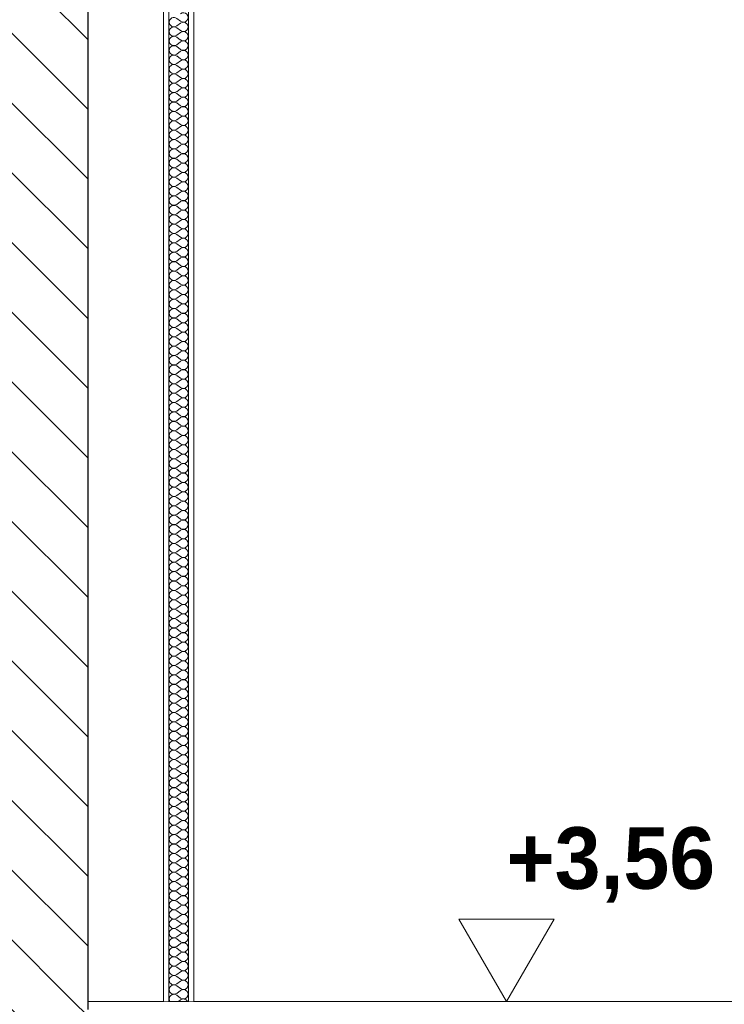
# Model space of a CAD drawing. Header units: millimetres. Extents: x -4481 to 79246, y -53000 to 18468.
# Tile 49 of 79: x 37888 to 39602, y 3553 to 5949. Entities that reach past the tile are written whole.
import ezdxf

# ---------------------------------------------------------------- set-up
doc = ezdxf.new("R2010")
doc.units = ezdxf.units.MM
doc.header["$MEASUREMENT"] = 0
doc.linetypes.add('Wipeout_Contour', pattern=[1000, 0, -1000])
for name, color, linetype in [('Nouveau_2D - Cotations pour 100ème', 7, 'Continuous'), ('Nouveau__Murs int non porteurs - Cloisons', 7, 'Continuous'), ('Nouveau__Sols - Dalles', 7, 'Continuous'), ('Nouveau_Exter - Environnement', 7, 'Continuous')]:
    doc.layers.add(name, color=color, linetype=linetype)
doc.styles.add('STYLE_GENERE_1', font='GOTHIC.TTF')
doc.styles.add('STYLE_GENERE_2', font='arial.ttf')
doc.dimstyles.new('STYLE_GENERE__10', dxfattribs={"dimtxt": 175, "dimasz": 95, "dimexe": 0.18, "dimexo": 30247.210424, "dimgap": 0, "dimtad": 1, "dimlfac": 0.001, "dimzin": 0, "dimdsep": 46, "dimtxsty": 'STYLE_GENERE_2', "dimblk": 'ARROWHEAD_6', "dimblk1": 'ARROWHEAD_6', "dimblk2": 'ARROWHEAD_6', "dimcen": 0.09, "dimclrd": 1, "dimclre": 1, "dimclrt": 1, "dimazin": 0, "dimtfac": 1, "dimtdec": 4, "dimtmove": 0, "dimatfit": 3, "dimfxl": 0, "dimtolj": 1, "dimtzin": 0, "dimarcsym": 0})
doc.dimstyles.new('STYLE_GENERE__3', dxfattribs={"dimtxt": 150, "dimasz": 95, "dimexe": 0.18, "dimexo": 21916.318027, "dimgap": 0, "dimtad": 1, "dimlfac": 0.001, "dimzin": 0, "dimdsep": 46, "dimtxsty": 'STYLE_GENERE_2', "dimblk": 'ARROWHEAD_6', "dimblk1": 'ARROWHEAD_6', "dimblk2": 'ARROWHEAD_6', "dimcen": 0.09, "dimclrd": 7, "dimclre": 7, "dimclrt": 7, "dimazin": 0, "dimtfac": 1, "dimtdec": 4, "dimtmove": 0, "dimatfit": 3, "dimfxl": 0, "dimtolj": 1, "dimtzin": 0, "dimarcsym": 0})
doc.dimstyles.new('STYLE_GENERE__4', dxfattribs={"dimtxt": 150, "dimasz": 95, "dimexe": 0.18, "dimexo": 21916.318027, "dimgap": 0, "dimtad": 1, "dimlfac": 0.001, "dimzin": 0, "dimdsep": 46, "dimtxsty": 'STYLE_GENERE_2', "dimblk": 'ARROWHEAD_6', "dimblk1": 'ARROWHEAD_6', "dimblk2": 'ARROWHEAD_6', "dimcen": 0.09, "dimclrd": 7, "dimclre": 7, "dimclrt": 7, "dimazin": 0, "dimtfac": 1, "dimtdec": 4, "dimtmove": 2, "dimatfit": 3, "dimfxl": 0, "dimtolj": 1, "dimtzin": 0, "dimarcsym": 0})
doc.dimstyles.new('STYLE_GENERE__5', dxfattribs={"dimtxt": 150, "dimasz": 95, "dimexe": 0.18, "dimexo": 21959.829925, "dimgap": 0, "dimtad": 1, "dimlfac": 0.001, "dimzin": 0, "dimdsep": 46, "dimtxsty": 'STYLE_GENERE_2', "dimblk": 'ARROWHEAD_6', "dimblk1": 'ARROWHEAD_6', "dimblk2": 'ARROWHEAD_6', "dimcen": 0.09, "dimclrd": 7, "dimclre": 7, "dimclrt": 7, "dimazin": 0, "dimtfac": 1, "dimtdec": 4, "dimtmove": 0, "dimatfit": 3, "dimfxl": 0, "dimtolj": 1, "dimtzin": 0, "dimarcsym": 0})
doc.dimstyles.new('STYLE_GENERE__6', dxfattribs={"dimtxt": 150, "dimasz": 95, "dimexe": 0.18, "dimexo": 21959.829925, "dimgap": 0, "dimtad": 1, "dimlfac": 0.001, "dimzin": 0, "dimdsep": 46, "dimtxsty": 'STYLE_GENERE_2', "dimblk": 'ARROWHEAD_6', "dimblk1": 'ARROWHEAD_6', "dimblk2": 'ARROWHEAD_6', "dimcen": 0.09, "dimclrd": 7, "dimclre": 7, "dimclrt": 7, "dimazin": 0, "dimtfac": 1, "dimtdec": 4, "dimtmove": 2, "dimatfit": 3, "dimfxl": 0, "dimtolj": 1, "dimtzin": 0, "dimarcsym": 0})
doc.dimstyles.new('STYLE_GENERE__7', dxfattribs={"dimtxt": 150, "dimasz": 95, "dimexe": 0.18, "dimexo": 28568.917041, "dimgap": 0, "dimtad": 1, "dimlfac": 0.001, "dimzin": 0, "dimdsep": 46, "dimtxsty": 'STYLE_GENERE_2', "dimblk": 'ARROWHEAD_6', "dimblk1": 'ARROWHEAD_6', "dimblk2": 'ARROWHEAD_6', "dimcen": 0.09, "dimclrd": 7, "dimclre": 7, "dimclrt": 7, "dimazin": 0, "dimtfac": 1, "dimtdec": 4, "dimtmove": 0, "dimatfit": 3, "dimfxl": 0, "dimtolj": 1, "dimtzin": 0, "dimarcsym": 0})
doc.dimstyles.new('STYLE_GENERE__8', dxfattribs={"dimtxt": 150, "dimasz": 95, "dimexe": 0.18, "dimexo": 28568.917041, "dimgap": 0, "dimtad": 1, "dimlfac": 0.001, "dimzin": 0, "dimdsep": 46, "dimtxsty": 'STYLE_GENERE_2', "dimblk": 'ARROWHEAD_6', "dimblk1": 'ARROWHEAD_6', "dimblk2": 'ARROWHEAD_6', "dimcen": 0.09, "dimclrd": 7, "dimclre": 7, "dimclrt": 7, "dimazin": 0, "dimtfac": 1, "dimtdec": 4, "dimtmove": 2, "dimatfit": 3, "dimfxl": 0, "dimtolj": 1, "dimtzin": 0, "dimarcsym": 0})
pattern_1 = [(135, (0, 0), (84.8528, 84.8528), [])]

# ---------------------------------------------------------------- blocks, each defined once
blk = doc.blocks.new('Élément de coupe_50')
at = {"layer": 'Nouveau__Sols - Dalles', "color": 7, "linetype": 'Continuous', "lineweight": 5}
for p, q in [((38237.4, 3560), (38053, 3560)), ((38250.4, 3560), (38237.4, 3560)), ((38311.4, 3560), (38298.4, 3560)), ((40023.4, 3560), (38311.4, 3560))]:
    blk.add_line(p, q, dxfattribs=at)
blk = doc.blocks.new('*X74')
at = {"layer": 'Nouveau__Murs int non porteurs - Cloisons', "color": 250, "linetype": 'Continuous', "lineweight": 5}
for p, q in [((38278.9, 5945.1), (38269.8, 5952)), ((38278.9, 5940.6), (38269.8, 5933.7)), ((38278.9, 5922.3), (38269.8, 5929.1)), ((38278.9, 5917.7), (38269.8, 5910.9)), ((38278.9, 5899.4), (38269.8, 5906.3)), ((38278.9, 5894.9), (38269.8, 5888)), ((38278.9, 5876.6), (38269.8, 5883.4)), ((38278.9, 5872), (38269.8, 5865.1)), ((38278.9, 5853.7), (38269.8, 5860.6)), ((38278.9, 5849.1), (38269.8, 5842.3)), ((38278.9, 5830.9), (38269.8, 5837.7)), ((38278.9, 5826.3), (38269.8, 5819.4)), ((38278.9, 5808), (38269.8, 5814.9)), ((38278.9, 5803.4), (38269.8, 5796.6)), ((38278.9, 5785.1), (38269.8, 5792)), ((38278.9, 5780.6), (38269.8, 5773.7)), ((38278.9, 5762.3), (38269.8, 5769.1)), ((38278.9, 5757.7), (38269.8, 5750.9)), ((38278.9, 5739.4), (38269.8, 5746.3)), ((38278.9, 5734.9), (38269.8, 5728)), ((38278.9, 5716.6), (38269.8, 5723.4)), ((38278.9, 5712), (38269.8, 5705.1)), ((38278.9, 5693.7), (38269.8, 5700.6)), ((38278.9, 5689.1), (38269.8, 5682.3)), ((38278.9, 5670.9), (38269.8, 5677.7)), ((38278.9, 5666.3), (38269.8, 5659.4)), ((38278.9, 5648), (38269.8, 5654.9)), ((38278.9, 5643.4), (38269.8, 5636.6)), ((38278.9, 5625.1), (38269.8, 5632)), ((38278.9, 5620.6), (38269.8, 5613.7)), ((38278.9, 5602.3), (38269.8, 5609.1)), ((38278.9, 5597.7), (38269.8, 5590.9)), ((38278.9, 5579.4), (38269.8, 5586.3)), ((38278.9, 5574.9), (38269.8, 5568)), ((38278.9, 5556.6), (38269.8, 5563.4)), ((38278.9, 5552), (38269.8, 5545.1)), ((38278.9, 5533.7), (38269.8, 5540.6)), ((38278.9, 5529.1), (38269.8, 5522.3)), ((38278.9, 5510.9), (38269.8, 5517.7)), ((38278.9, 5506.3), (38269.8, 5499.4)), ((38278.9, 5488), (38269.8, 5494.9)), ((38278.9, 5483.4), (38269.8, 5476.6)), ((38278.9, 5465.1), (38269.8, 5472)), ((38278.9, 5460.6), (38269.8, 5453.7)), ((38278.9, 5442.3), (38269.8, 5449.1)), ((38278.9, 5437.7), (38269.8, 5430.9)), ((38278.9, 5419.4), (38269.8, 5426.3)), ((38278.9, 5414.9), (38269.8, 5408)), ((38278.9, 5396.6), (38269.8, 5403.4)), ((38278.9, 5392), (38269.8, 5385.1)), ((38278.9, 5373.7), (38269.8, 5380.6)), ((38278.9, 5369.1), (38269.8, 5362.3)), ((38278.9, 5350.9), (38269.8, 5357.7)), ((38278.9, 5346.3), (38269.8, 5339.4)), ((38278.9, 5328), (38269.8, 5334.9)), ((38278.9, 5323.4), (38269.8, 5316.6)), ((38278.9, 5305.1), (38269.8, 5312)), ((38278.9, 5300.6), (38269.8, 5293.7)), ((38278.9, 5282.3), (38269.8, 5289.1)), ((38278.9, 5277.7), (38269.8, 5270.9)), ((38278.9, 5259.4), (38269.8, 5266.3)), ((38278.9, 5254.9), (38269.8, 5248)), ((38278.9, 5236.6), (38269.8, 5243.4)), ((38278.9, 5232), (38269.8, 5225.1)), ((38278.9, 5213.7), (38269.8, 5220.6)), ((38278.9, 5209.1), (38269.8, 5202.3)), ((38278.9, 5190.9), (38269.8, 5197.7)), ((38278.9, 5186.3), (38269.8, 5179.4)), ((38278.9, 5168), (38269.8, 5174.9)), ((38278.9, 5163.4), (38269.8, 5156.6)), ((38278.9, 5145.1), (38269.8, 5152)), ((38278.9, 5140.6), (38269.8, 5133.7)), ((38278.9, 5122.3), (38269.8, 5129.1)), ((38278.9, 5117.7), (38269.8, 5110.9)), ((38278.9, 5099.4), (38269.8, 5106.3)), ((38278.9, 5094.9), (38269.8, 5088)), ((38278.9, 5076.6), (38269.8, 5083.4)), ((38278.9, 5072), (38269.8, 5065.1)), ((38278.9, 5053.7), (38269.8, 5060.6)), ((38278.9, 5049.1), (38269.8, 5042.3)), ((38278.9, 5030.9), (38269.8, 5037.7)), ((38278.9, 5026.3), (38269.8, 5019.4)), ((38278.9, 5008), (38269.8, 5014.9)), ((38278.9, 5003.4), (38269.8, 4996.6)), ((38278.9, 4985.1), (38269.8, 4992)), ((38278.9, 4980.6), (38269.8, 4973.7)), ((38278.9, 4962.3), (38269.8, 4969.1)), ((38278.9, 4957.7), (38269.8, 4950.9)), ((38278.9, 4939.4), (38269.8, 4946.3)), ((38278.9, 4934.9), (38269.8, 4928)), ((38278.9, 4916.6), (38269.8, 4923.4)), ((38278.9, 4912), (38269.8, 4905.1)), ((38278.9, 4893.7), (38269.8, 4900.6)), ((38278.9, 4889.1), (38269.8, 4882.3)), ((38278.9, 4870.9), (38269.8, 4877.7)), ((38278.9, 4866.3), (38269.8, 4859.4)), ((38278.9, 4848), (38269.8, 4854.9)), ((38278.9, 4843.4), (38269.8, 4836.6)), ((38278.9, 4825.1), (38269.8, 4832)), ((38278.9, 4820.6), (38269.8, 4813.7)), ((38278.9, 4802.3), (38269.8, 4809.1)), ((38278.9, 4797.7), (38269.8, 4790.9)), ((38278.9, 4779.4), (38269.8, 4786.3)), ((38278.9, 4774.9), (38269.8, 4768)), ((38278.9, 4756.6), (38269.8, 4763.4)), ((38278.9, 4752), (38269.8, 4745.1)), ((38278.9, 4733.7), (38269.8, 4740.6)), ((38278.9, 4729.1), (38269.8, 4722.3)), ((38278.9, 4710.9), (38269.8, 4717.7)), ((38278.9, 4706.3), (38269.8, 4699.4)), ((38278.9, 4688), (38269.8, 4694.9)), ((38278.9, 4683.4), (38269.8, 4676.6)), ((38278.9, 4665.1), (38269.8, 4672)), ((38278.9, 4660.6), (38269.8, 4653.7)), ((38278.9, 4642.3), (38269.8, 4649.1)), ((38278.9, 4637.7), (38269.8, 4630.9)), ((38278.9, 4619.4), (38269.8, 4626.3)), ((38278.9, 4614.9), (38269.8, 4608)), ((38278.9, 4596.6), (38269.8, 4603.4)), ((38278.9, 4592), (38269.8, 4585.1)), ((38278.9, 4573.7), (38269.8, 4580.6)), ((38278.9, 4569.1), (38269.8, 4562.3)), ((38278.9, 4550.9), (38269.8, 4557.7)), ((38278.9, 4546.3), (38269.8, 4539.4)), ((38278.9, 4528), (38269.8, 4534.9)), ((38278.9, 4523.4), (38269.8, 4516.6)), ((38278.9, 4505.1), (38269.8, 4512)), ((38278.9, 4500.6), (38269.8, 4493.7)), ((38278.9, 4482.3), (38269.8, 4489.1)), ((38278.9, 4477.7), (38269.8, 4470.9)), ((38278.9, 4459.4), (38269.8, 4466.3)), ((38278.9, 4454.9), (38269.8, 4448)), ((38278.9, 4436.6), (38269.8, 4443.4)), ((38278.9, 4432), (38269.8, 4425.1)), ((38278.9, 4413.7), (38269.8, 4420.6)), ((38278.9, 4409.1), (38269.8, 4402.3)), ((38278.9, 4390.9), (38269.8, 4397.7)), ((38278.9, 4386.3), (38269.8, 4379.4)), ((38278.9, 4368), (38269.8, 4374.9)), ((38278.9, 4363.4), (38269.8, 4356.6)), ((38278.9, 4345.1), (38269.8, 4352)), ((38278.9, 4340.6), (38269.8, 4333.7)), ((38278.9, 4322.3), (38269.8, 4329.1)), ((38278.9, 4317.7), (38269.8, 4310.9)), ((38278.9, 4299.4), (38269.8, 4306.3)), ((38278.9, 4294.9), (38269.8, 4288)), ((38278.9, 4276.6), (38269.8, 4283.4)), ((38278.9, 4272), (38269.8, 4265.1)), ((38278.9, 4253.7), (38269.8, 4260.6)), ((38278.9, 4249.1), (38269.8, 4242.3)), ((38278.9, 4230.9), (38269.8, 4237.7)), ((38278.9, 4226.3), (38269.8, 4219.4)), ((38278.9, 4208), (38269.8, 4214.9)), ((38278.9, 4203.4), (38269.8, 4196.6)), ((38278.9, 4185.1), (38269.8, 4192)), ((38278.9, 4180.6), (38269.8, 4173.7)), ((38278.9, 4162.3), (38269.8, 4169.1)), ((38278.9, 4157.7), (38269.8, 4150.9)), ((38278.9, 4139.4), (38269.8, 4146.3)), ((38278.9, 4134.9), (38269.8, 4128)), ((38278.9, 4116.6), (38269.8, 4123.4)), ((38278.9, 4112), (38269.8, 4105.1)), ((38278.9, 4093.7), (38269.8, 4100.6)), ((38278.9, 4089.1), (38269.8, 4082.3)), ((38278.9, 4070.9), (38269.8, 4077.7)), ((38278.9, 4066.3), (38269.8, 4059.4)), ((38278.9, 4048), (38269.8, 4054.9)), ((38278.9, 4043.4), (38269.8, 4036.6)), ((38278.9, 4025.1), (38269.8, 4032)), ((38278.9, 4020.6), (38269.8, 4013.7)), ((38278.9, 4002.3), (38269.8, 4009.1)), ((38278.9, 3997.7), (38269.8, 3990.9)), ((38278.9, 3979.4), (38269.8, 3986.3)), ((38278.9, 3974.9), (38269.8, 3968)), ((38278.9, 3956.6), (38269.8, 3963.4)), ((38278.9, 3952), (38269.8, 3945.1)), ((38278.9, 3933.7), (38269.8, 3940.6)), ((38278.9, 3929.1), (38269.8, 3922.3)), ((38278.9, 3910.9), (38269.8, 3917.7)), ((38278.9, 3906.3), (38269.8, 3899.4)), ((38278.9, 3888), (38269.8, 3894.9)), ((38278.9, 3883.4), (38269.8, 3876.6)), ((38278.9, 3865.1), (38269.8, 3872)), ((38278.9, 3860.6), (38269.8, 3853.7)), ((38278.9, 3842.3), (38269.8, 3849.1)), ((38278.9, 3837.7), (38269.8, 3830.9)), ((38278.9, 3819.4), (38269.8, 3826.3)), ((38278.9, 3814.9), (38269.8, 3808)), ((38278.9, 3796.6), (38269.8, 3803.4)), ((38278.9, 3792), (38269.8, 3785.1)), ((38278.9, 3773.7), (38269.8, 3780.6)), ((38278.9, 3769.1), (38269.8, 3762.3)), ((38278.9, 3750.9), (38269.8, 3757.7)), ((38278.9, 3746.3), (38269.8, 3739.4)), ((38278.9, 3728), (38269.8, 3734.9)), ((38278.9, 3723.4), (38269.8, 3716.6)), ((38278.9, 3705.1), (38269.8, 3712)), ((38278.9, 3700.6), (38269.8, 3693.7)), ((38278.9, 3682.3), (38269.8, 3689.1)), ((38278.9, 3677.7), (38269.8, 3670.9)), ((38278.9, 3659.4), (38269.8, 3666.3)), ((38278.9, 3654.9), (38269.8, 3648)), ((38278.9, 3636.6), (38269.8, 3643.4)), ((38278.9, 3632), (38269.8, 3625.1)), ((38278.9, 3613.7), (38269.8, 3620.6)), ((38278.9, 3609.1), (38269.8, 3602.3)), ((38278.9, 3590.9), (38269.8, 3597.7)), ((38278.9, 3586.3), (38269.8, 3579.4)), ((38278.9, 3568), (38269.8, 3574.9)), ((38278.9, 3563.4), (38274.4, 3560))]:
    blk.add_line(p, q, dxfattribs=at)
for centre, start, end in [((38262.9, 5942.9), 53.1301, 180), ((38262.9, 5942.9), 180, 306.8699), ((38285.8, 5954.3), 233.1301, 126.8699), ((38285.8, 5931.4), 233.1301, 126.8699), ((38262.9, 5920), 53.1301, 180), ((38262.9, 5920), 180, 306.8699), ((38285.8, 5908.6), 233.1301, 126.8699), ((38262.9, 5897.1), 53.1301, 180), ((38262.9, 5897.1), 180, 306.8699), ((38285.8, 5885.7), 233.1301, 126.8699), ((38262.9, 5874.3), 53.1301, 180), ((38262.9, 5874.3), 180, 306.8699), ((38285.8, 5862.9), 233.1301, 126.8699), ((38262.9, 5851.4), 53.1301, 180), ((38262.9, 5851.4), 180, 306.8699), ((38285.8, 5840), 233.1301, 126.8699), ((38262.9, 5828.6), 53.1301, 180), ((38262.9, 5828.6), 180, 306.8699), ((38285.8, 5817.1), 233.1301, 126.8699), ((38262.9, 5805.7), 53.1301, 180), ((38262.9, 5805.7), 180, 306.8699), ((38285.8, 5794.3), 233.1301, 126.8699), ((38262.9, 5782.9), 53.1301, 180), ((38262.9, 5782.9), 180, 306.8699), ((38285.8, 5771.4), 233.1301, 126.8699), ((38262.9, 5760), 53.1301, 180), ((38262.9, 5760), 180, 306.8699), ((38285.8, 5748.6), 233.1301, 126.8699), ((38262.9, 5737.1), 53.1301, 180), ((38262.9, 5737.1), 180, 306.8699), ((38285.8, 5725.7), 233.1301, 126.8699), ((38262.9, 5714.3), 53.1301, 180), ((38262.9, 5714.3), 180, 306.8699), ((38262.9, 5691.4), 53.1301, 180), ((38285.8, 5702.9), 233.1301, 126.8699), ((38262.9, 5691.4), 180, 306.8699), ((38262.9, 5668.6), 53.1301, 180), ((38285.8, 5680), 233.1301, 126.8699), ((38262.9, 5668.6), 180, 306.8699), ((38262.9, 5645.7), 53.1301, 180), ((38285.8, 5657.1), 233.1301, 126.8699), ((38262.9, 5645.7), 180, 306.8699), ((38262.9, 5622.9), 53.1301, 180), ((38285.8, 5634.3), 233.1301, 126.8699), ((38262.9, 5622.9), 180, 306.8699), ((38262.9, 5600), 53.1301, 180), ((38285.8, 5611.4), 233.1301, 126.8699), ((38262.9, 5600), 180, 306.8699), ((38262.9, 5577.1), 53.1301, 180), ((38285.8, 5588.6), 233.1301, 126.8699), ((38262.9, 5577.1), 180, 306.8699), ((38262.9, 5554.3), 53.1301, 180), ((38285.8, 5565.7), 233.1301, 126.8699), ((38262.9, 5554.3), 180, 306.8699), ((38262.9, 5531.4), 53.1301, 180), ((38285.8, 5542.9), 233.1301, 126.8699), ((38262.9, 5531.4), 180, 306.8699), ((38262.9, 5508.6), 53.1301, 180), ((38285.8, 5520), 233.1301, 126.8699), ((38262.9, 5508.6), 180, 306.8699), ((38262.9, 5485.7), 53.1301, 180), ((38285.8, 5497.1), 233.1301, 126.8699), ((38262.9, 5485.7), 180, 306.8699), ((38262.9, 5462.9), 53.1301, 180), ((38285.8, 5474.3), 233.1301, 126.8699), ((38262.9, 5462.9), 180, 306.8699), ((38262.9, 5440), 53.1301, 180), ((38262.9, 5440), 180, 306.8699), ((38285.8, 5451.4), 233.1301, 126.8699), ((38285.8, 5428.6), 233.1301, 126.8699), ((38262.9, 5417.1), 53.1301, 180), ((38262.9, 5417.1), 180, 306.8699), ((38285.8, 5405.7), 233.1301, 126.8699), ((38262.9, 5394.3), 53.1301, 180), ((38262.9, 5394.3), 180, 306.8699), ((38285.8, 5382.9), 233.1301, 126.8699), ((38262.9, 5371.4), 53.1301, 180), ((38262.9, 5371.4), 180, 306.8699), ((38285.8, 5360), 233.1301, 126.8699), ((38262.9, 5348.6), 53.1301, 180), ((38262.9, 5348.6), 180, 306.8699), ((38285.8, 5337.1), 233.1301, 126.8699), ((38262.9, 5325.7), 53.1301, 180), ((38262.9, 5325.7), 180, 306.8699), ((38285.8, 5314.3), 233.1301, 126.8699), ((38262.9, 5302.9), 53.1301, 180), ((38262.9, 5302.9), 180, 306.8699), ((38285.8, 5291.4), 233.1301, 126.8699), ((38262.9, 5280), 53.1301, 180), ((38262.9, 5280), 180, 306.8699), ((38285.8, 5268.6), 233.1301, 126.8699), ((38262.9, 5257.1), 53.1301, 180), ((38262.9, 5257.1), 180, 306.8699), ((38285.8, 5245.7), 233.1301, 126.8699), ((38262.9, 5234.3), 53.1301, 180), ((38262.9, 5234.3), 180, 306.8699), ((38285.8, 5222.9), 233.1301, 126.8699), ((38262.9, 5211.4), 53.1301, 180), ((38262.9, 5211.4), 180, 306.8699), ((38262.9, 5188.6), 53.1301, 180), ((38285.8, 5200), 233.1301, 126.8699), ((38262.9, 5188.6), 180, 306.8699), ((38262.9, 5165.7), 53.1301, 180), ((38285.8, 5177.1), 233.1301, 126.8699), ((38262.9, 5165.7), 180, 306.8699), ((38262.9, 5142.9), 53.1301, 180), ((38285.8, 5154.3), 233.1301, 126.8699), ((38262.9, 5142.9), 180, 306.8699), ((38262.9, 5120), 53.1301, 180), ((38285.8, 5131.4), 233.1301, 126.8699), ((38262.9, 5120), 180, 306.8699), ((38262.9, 5097.1), 53.1301, 180), ((38285.8, 5108.6), 233.1301, 126.8699), ((38262.9, 5097.1), 180, 306.8699), ((38262.9, 5074.3), 53.1301, 180), ((38285.8, 5085.7), 233.1301, 126.8699), ((38262.9, 5074.3), 180, 306.8699), ((38262.9, 5051.4), 53.1301, 180), ((38285.8, 5062.9), 233.1301, 126.8699), ((38262.9, 5051.4), 180, 306.8699), ((38262.9, 5028.6), 53.1301, 180), ((38285.8, 5040), 233.1301, 126.8699), ((38262.9, 5028.6), 180, 306.8699), ((38262.9, 5005.7), 53.1301, 180), ((38285.8, 5017.1), 233.1301, 126.8699), ((38262.9, 5005.7), 180, 306.8699), ((38262.9, 4982.9), 53.1301, 180), ((38285.8, 4994.3), 233.1301, 126.8699), ((38262.9, 4982.9), 180, 306.8699), ((38262.9, 4960), 53.1301, 180), ((38262.9, 4960), 180, 306.8699), ((38285.8, 4971.4), 233.1301, 126.8699), ((38285.8, 4948.6), 233.1301, 126.8699), ((38262.9, 4937.1), 53.1301, 180), ((38262.9, 4937.1), 180, 306.8699), ((38285.8, 4925.7), 233.1301, 126.8699), ((38262.9, 4914.3), 53.1301, 180), ((38262.9, 4914.3), 180, 306.8699), ((38285.8, 4902.9), 233.1301, 126.8699), ((38262.9, 4891.4), 53.1301, 180), ((38262.9, 4891.4), 180, 306.8699), ((38285.8, 4880), 233.1301, 126.8699), ((38262.9, 4868.6), 53.1301, 180), ((38262.9, 4868.6), 180, 306.8699), ((38285.8, 4857.1), 233.1301, 126.8699), ((38262.9, 4845.7), 53.1301, 180), ((38262.9, 4845.7), 180, 306.8699), ((38285.8, 4834.3), 233.1301, 126.8699), ((38262.9, 4822.9), 53.1301, 180), ((38262.9, 4822.9), 180, 306.8699), ((38285.8, 4811.4), 233.1301, 126.8699), ((38262.9, 4800), 53.1301, 180), ((38262.9, 4800), 180, 306.8699), ((38285.8, 4788.6), 233.1301, 126.8699), ((38262.9, 4777.1), 53.1301, 180), ((38262.9, 4777.1), 180, 306.8699), ((38285.8, 4765.7), 233.1301, 126.8699), ((38262.9, 4754.3), 53.1301, 180), ((38262.9, 4754.3), 180, 306.8699), ((38285.8, 4742.9), 233.1301, 126.8699), ((38262.9, 4731.4), 53.1301, 180), ((38262.9, 4731.4), 180, 306.8699), ((38285.8, 4720), 233.1301, 126.8699), ((38262.9, 4708.6), 53.1301, 180), ((38262.9, 4708.6), 180, 306.8699), ((38262.9, 4685.7), 53.1301, 180), ((38285.8, 4697.1), 233.1301, 126.8699), ((38262.9, 4685.7), 180, 306.8699), ((38262.9, 4662.9), 53.1301, 180), ((38285.8, 4674.3), 233.1301, 126.8699), ((38262.9, 4662.9), 180, 306.8699), ((38262.9, 4640), 53.1301, 180), ((38285.8, 4651.4), 233.1301, 126.8699), ((38262.9, 4640), 180, 306.8699), ((38262.9, 4617.1), 53.1301, 180), ((38285.8, 4628.6), 233.1301, 126.8699), ((38262.9, 4617.1), 180, 306.8699), ((38262.9, 4594.3), 53.1301, 180), ((38285.8, 4605.7), 233.1301, 126.8699), ((38262.9, 4594.3), 180, 306.8699), ((38262.9, 4571.4), 53.1301, 180), ((38285.8, 4582.9), 233.1301, 126.8699), ((38262.9, 4571.4), 180, 306.8699), ((38262.9, 4548.6), 53.1301, 180), ((38285.8, 4560), 233.1301, 126.8699), ((38262.9, 4548.6), 180, 306.8699), ((38262.9, 4525.7), 53.1301, 180), ((38285.8, 4537.1), 233.1301, 126.8699), ((38262.9, 4525.7), 180, 306.8699), ((38262.9, 4502.9), 53.1301, 180), ((38285.8, 4514.3), 233.1301, 126.8699), ((38262.9, 4502.9), 180, 306.8699), ((38262.9, 4480), 53.1301, 180), ((38285.8, 4491.4), 233.1301, 126.8699), ((38262.9, 4480), 180, 306.8699), ((38262.9, 4457.1), 53.1301, 180), ((38262.9, 4457.1), 180, 306.8699), ((38285.8, 4468.6), 233.1301, 126.8699), ((38285.8, 4445.7), 233.1301, 126.8699), ((38262.9, 4434.3), 53.1301, 180), ((38262.9, 4434.3), 180, 306.8699), ((38285.8, 4422.9), 233.1301, 126.8699), ((38262.9, 4411.4), 53.1301, 180), ((38262.9, 4411.4), 180, 306.8699), ((38285.8, 4400), 233.1301, 126.8699), ((38262.9, 4388.6), 53.1301, 180), ((38262.9, 4388.6), 180, 306.8699), ((38285.8, 4377.1), 233.1301, 126.8699), ((38262.9, 4365.7), 53.1301, 180), ((38262.9, 4365.7), 180, 306.8699), ((38285.8, 4354.3), 233.1301, 126.8699), ((38262.9, 4342.9), 53.1301, 180), ((38262.9, 4342.9), 180, 306.8699), ((38285.8, 4331.4), 233.1301, 126.8699), ((38262.9, 4320), 53.1301, 180), ((38262.9, 4320), 180, 306.8699), ((38285.8, 4308.6), 233.1301, 126.8699), ((38262.9, 4297.1), 53.1301, 180), ((38262.9, 4297.1), 180, 306.8699), ((38285.8, 4285.7), 233.1301, 126.8699), ((38262.9, 4274.3), 53.1301, 180), ((38262.9, 4274.3), 180, 306.8699), ((38285.8, 4262.9), 233.1301, 126.8699), ((38262.9, 4251.4), 53.1301, 180), ((38262.9, 4251.4), 180, 306.8699), ((38285.8, 4240), 233.1301, 126.8699), ((38262.9, 4228.6), 53.1301, 180), ((38262.9, 4228.6), 180, 306.8699), ((38285.8, 4217.1), 233.1301, 126.8699), ((38262.9, 4205.7), 53.1301, 180), ((38262.9, 4205.7), 180, 306.8699), ((38262.9, 4182.9), 53.1301, 180), ((38285.8, 4194.3), 233.1301, 126.8699), ((38262.9, 4182.9), 180, 306.8699), ((38262.9, 4160), 53.1301, 180), ((38285.8, 4171.4), 233.1301, 126.8699), ((38262.9, 4160), 180, 306.8699), ((38262.9, 4137.1), 53.1301, 180), ((38285.8, 4148.6), 233.1301, 126.8699), ((38262.9, 4137.1), 180, 306.8699), ((38262.9, 4114.3), 53.1301, 180), ((38285.8, 4125.7), 233.1301, 126.8699), ((38262.9, 4114.3), 180, 306.8699), ((38262.9, 4091.4), 53.1301, 180), ((38285.8, 4102.9), 233.1301, 126.8699), ((38262.9, 4091.4), 180, 306.8699), ((38262.9, 4068.6), 53.1301, 180), ((38285.8, 4080), 233.1301, 126.8699), ((38262.9, 4068.6), 180, 306.8699), ((38262.9, 4045.7), 53.1301, 180), ((38285.8, 4057.1), 233.1301, 126.8699), ((38262.9, 4045.7), 180, 306.8699), ((38262.9, 4022.9), 53.1301, 180), ((38285.8, 4034.3), 233.1301, 126.8699), ((38262.9, 4022.9), 180, 306.8699), ((38262.9, 4000), 53.1301, 180), ((38285.8, 4011.4), 233.1301, 126.8699), ((38262.9, 4000), 180, 306.8699), ((38262.9, 3977.1), 53.1301, 180), ((38285.8, 3988.6), 233.1301, 126.8699), ((38262.9, 3977.1), 180, 306.8699), ((38262.9, 3954.3), 53.1301, 180), ((38262.9, 3954.3), 180, 306.8699), ((38285.8, 3965.7), 233.1301, 126.8699), ((38285.8, 3942.9), 233.1301, 126.8699), ((38262.9, 3931.4), 53.1301, 180), ((38262.9, 3931.4), 180, 306.8699), ((38285.8, 3920), 233.1301, 126.8699), ((38262.9, 3908.6), 53.1301, 180), ((38262.9, 3908.6), 180, 306.8699), ((38285.8, 3897.1), 233.1301, 126.8699), ((38262.9, 3885.7), 53.1301, 180), ((38262.9, 3885.7), 180, 306.8699), ((38285.8, 3874.3), 233.1301, 126.8699), ((38262.9, 3862.9), 53.1301, 180), ((38262.9, 3862.9), 180, 306.8699), ((38285.8, 3851.4), 233.1301, 126.8699), ((38262.9, 3840), 53.1301, 180), ((38262.9, 3840), 180, 306.8699), ((38285.8, 3828.6), 233.1301, 126.8699), ((38262.9, 3817.1), 53.1301, 180), ((38262.9, 3817.1), 180, 306.8699), ((38285.8, 3805.7), 233.1301, 126.8699), ((38262.9, 3794.3), 53.1301, 180), ((38262.9, 3794.3), 180, 306.8699), ((38285.8, 3782.9), 233.1301, 126.8699), ((38262.9, 3771.4), 53.1301, 180), ((38262.9, 3771.4), 180, 306.8699), ((38285.8, 3760), 233.1301, 126.8699), ((38262.9, 3748.6), 53.1301, 180), ((38262.9, 3748.6), 180, 306.8699), ((38285.8, 3737.1), 233.1301, 126.8699), ((38262.9, 3725.7), 53.1301, 180), ((38262.9, 3725.7), 180, 306.8699), ((38262.9, 3702.9), 53.1301, 180), ((38285.8, 3714.3), 233.1301, 126.8699), ((38262.9, 3702.9), 180, 306.8699), ((38262.9, 3680), 53.1301, 180), ((38285.8, 3691.4), 233.1301, 126.8699), ((38262.9, 3680), 180, 306.8699), ((38262.9, 3657.1), 53.1301, 180), ((38285.8, 3668.6), 233.1301, 126.8699), ((38262.9, 3657.1), 180, 306.8699), ((38262.9, 3634.3), 53.1301, 180), ((38285.8, 3645.7), 233.1301, 126.8699), ((38262.9, 3634.3), 180, 306.8699), ((38262.9, 3611.4), 53.1301, 180), ((38285.8, 3622.9), 233.1301, 126.8699), ((38262.9, 3611.4), 180, 306.8699), ((38262.9, 3588.6), 53.1301, 180), ((38285.8, 3600), 233.1301, 126.8699), ((38262.9, 3588.6), 180, 306.8699), ((38262.9, 3565.7), 53.1301, 180), ((38285.8, 3577.1), 233.1301, 126.8699), ((38262.9, 3565.7), 180, 210), ((38285.8, 3554.3), 30, 126.8699)]:
    blk.add_arc(centre, 11.4, start, end, dxfattribs=at)
blk = doc.blocks.new('Élément de coupe_63')
at = {"color": 254, "linetype": 'Wipeout_Contour', "lineweight": 0, "ltscale": 154516.386549}
blk.add_wipeout([(38237.4, 6830.3), (38237.4, 3560), (38250.4, 3560), (38250.4, 6830.3)], dxfattribs=at).dxf.layer = 'Nouveau__Murs int non porteurs - Cloisons'
at = {"color": 254, "linetype": 'Wipeout_Contour', "lineweight": 0, "ltscale": 154533.843792}
blk.add_wipeout([(38311.4, 6160), (38298.4, 6160), (38298.4, 3560), (38311.4, 3560)], dxfattribs=at).dxf.layer = 'Nouveau__Murs int non porteurs - Cloisons'
at = {"layer": 'Nouveau__Murs int non porteurs - Cloisons', "color": 7, "linetype": 'Continuous', "lineweight": 5}
for p, q in [((38237.4, 6830.3), (38237.4, 3560)), ((38311.4, 6160), (38311.4, 3560))]:
    blk.add_line(p, q, dxfattribs=at)
at = {"color": 254, "linetype": 'Wipeout_Contour', "lineweight": 0, "ltscale": 232227.197577}
blk.add_wipeout([(38250.4, 3560), (38298.4, 3560), (38298.4, 6160), (38298.4, 6221), (38298.4, 6830.3), (38250.4, 6830.3)], dxfattribs=at).dxf.layer = 'Nouveau__Murs int non porteurs - Cloisons'
at = {"layer": 'Nouveau__Murs int non porteurs - Cloisons', "color": 7, "linetype": 'Continuous', "lineweight": 13}
for p in [(38250.4, 6830.3), (38298.4, 3560)]:
    blk.add_line(p, (38250.4, 3560), dxfattribs=at)
at = {"layer": 'Nouveau__Murs int non porteurs - Cloisons', "color": 7, "linetype": 'Continuous', "lineweight": 13, "flags": 128}
blk.add_lwpolyline([(38298.4, 6830.3), (38298.4, 6221), (38298.4, 6173), (38298.4, 6160), (38298.4, 3560)], dxfattribs=at)
at = {"layer": 'Nouveau__Murs int non porteurs - Cloisons', "lineweight": 0}
blk.add_blockref('*X74', (0, 0), dxfattribs=at)
blk = doc.blocks.new('Élément de coupe_322')
at = {"layer": 'Nouveau_Exter - Environnement', "linetype": 'Continuous', "lineweight": 5}
h = blk.add_hatch(dxfattribs=at)
h.set_pattern_fill('__MAÇONNERIE', style=0, pattern_type=2)
h.set_pattern_definition(pattern_1)
h.paths.add_polyline_path([(37853, 0), (38053, 0), (38053, 3560), (37853, 3560)])
at = {"layer": 'Nouveau_Exter - Environnement', "color": 7, "linetype": 'Continuous', "lineweight": 30}
blk.add_line((38053, 3560), (38053, 3540), dxfattribs=at)
blk = doc.blocks.new('Élément de coupe_325')
at = {"layer": 'Nouveau_Exter - Environnement', "linetype": 'Continuous', "lineweight": 5}
h = blk.add_hatch(dxfattribs=at)
h.set_pattern_fill('__MAÇONNERIE', style=0, pattern_type=2)
h.set_pattern_definition(pattern_1)
h.paths.add_polyline_path([(37853, 7120), (37853, 3560), (38053, 3560), (38053, 7120)])
at = {"layer": 'Nouveau_Exter - Environnement', "color": 7, "linetype": 'Continuous', "lineweight": 30}
blk.add_line((38053, 7120), (38053, 3560), dxfattribs=at)
blk = doc.blocks.new('Cotation_7', base_point=(39072.4, 3560))
at = {"layer": 'Nouveau_2D - Cotations pour 100ème', "color": 7, "linetype": 'Continuous', "lineweight": 13}
for p, q in [((39072.4, 3560), (38956.4, 3760)), ((38956.4, 3760), (39188.4, 3760)), ((39188.4, 3760), (39072.4, 3560)), ((39072.4, 3560), (38922.4, 3560)), ((39072.4, 3560), (39222.4, 3560))]:
    blk.add_line(p, q, dxfattribs=at)
at = {"layer": 'Nouveau_2D - Cotations pour 100ème', "color": 7, "lineweight": 13, "insert": (39072.4, 3800), "char_height": 150, "attachment_point": 7, "style": 'STYLE_GENERE_1'}
blk.add_mtext('{\\A1;\\fCentury Gothic|b1|i0|c0|p0;+3,56}', dxfattribs=at)
blk = doc.blocks.new('*D432')
at = {"layer": 'Nouveau_2D - Cotations pour 100ème', "color": 7, "linetype": 'Continuous', "lineweight": 13}
for p, q in [((47039, 3610), (47139, 3510)), ((47089, 3340), (47089, 3560)), ((47039, 3390), (47139, 3290)), ((47182.8, 3340), (46995.3, 3340))]:
    blk.add_line(p, q, dxfattribs=at)
blk = doc.blocks.new('ARROWHEAD_6')
at = {"color": 0, "linetype": 'Continuous', "lineweight": 0}
for p, q in [((-0.5, -0.5), (0.5, 0.5)), ((0, 0), (-1, 0))]:
    blk.add_line(p, q, dxfattribs=at)
blk = doc.blocks.new('*D433')
at = {"layer": 'Nouveau_2D - Cotations pour 100ème', "color": 7, "linetype": 'Continuous', "lineweight": 13}
for p, q in [((47089, 6864), (47089, 6939)), ((47139, 6814), (47039, 6914)), ((47182.8, 6864), (46995.3, 6864)), ((47089, 3560), (47089, 6864)), ((47039, 3610), (47139, 3510)), ((47182.8, 3560), (46995.3, 3560)), ((47089, 3340), (47089, 3560))]:
    blk.add_line(p, q, dxfattribs=at)
at = {"layer": 'Nouveau_2D - Cotations pour 100ème', "color": 7, "lineweight": 13, "insert": (47059, 5011.8), "char_height": 150, "attachment_point": 7, "rotation": 90, "style": 'STYLE_GENERE_2'}
blk.add_mtext('{\\A1;\\fArial|b1|i0|c0|p0;3,30}', dxfattribs=at)
blk = doc.blocks.new('*D439')
at = {"layer": 'Nouveau_2D - Cotations pour 100ème', "color": 7, "linetype": 'Continuous', "lineweight": 13}
for p, q in [((53685.8, 3610), (53785.8, 3510)), ((53735.8, 3340), (53735.8, 3560)), ((53685.8, 3390), (53785.8, 3290)), ((53829.5, 3340), (53642, 3340))]:
    blk.add_line(p, q, dxfattribs=at)
blk = doc.blocks.new('*D440')
at = {"layer": 'Nouveau_2D - Cotations pour 100ème', "color": 7, "linetype": 'Continuous', "lineweight": 13}
for p, q in [((53735.8, 6864), (53735.8, 6939)), ((53785.8, 6814), (53685.8, 6914)), ((53829.5, 6864), (53642, 6864)), ((53735.8, 3560), (53735.8, 6864)), ((53685.8, 3610), (53785.8, 3510)), ((53829.5, 3560), (53642, 3560)), ((53735.8, 3340), (53735.8, 3560))]:
    blk.add_line(p, q, dxfattribs=at)
at = {"layer": 'Nouveau_2D - Cotations pour 100ème', "color": 7, "lineweight": 13, "insert": (53705.8, 5011.8), "char_height": 150, "attachment_point": 7, "rotation": 90, "style": 'STYLE_GENERE_2'}
blk.add_mtext('{\\A1;\\fArial|b1|i0|c0|p0;3,30}', dxfattribs=at)
blk = doc.blocks.new('*D444')
at = {"layer": 'Nouveau_2D - Cotations pour 100ème', "color": 7, "linetype": 'Continuous', "lineweight": 13}
for p, q in [((40454.1, 3610), (40554.1, 3510)), ((40504.1, 3340), (40504.1, 3560)), ((40454.1, 3390), (40554.1, 3290)), ((40597.8, 3340), (40410.3, 3340)), ((40504.1, 2661), (40504.1, 3340))]:
    blk.add_line(p, q, dxfattribs=at)
blk = doc.blocks.new('*D445')
at = {"layer": 'Nouveau_2D - Cotations pour 100ème', "color": 7, "linetype": 'Continuous', "lineweight": 13}
for p, q in [((40504.1, 6864), (40504.1, 6939)), ((40554.1, 6814), (40454.1, 6914)), ((40597.8, 6864), (40410.3, 6864)), ((40504.1, 3560), (40504.1, 6864)), ((40454.1, 3610), (40554.1, 3510)), ((40597.8, 3560), (40410.3, 3560)), ((40504.1, 3340), (40504.1, 3560))]:
    blk.add_line(p, q, dxfattribs=at)
at = {"layer": 'Nouveau_2D - Cotations pour 100ème', "color": 7, "lineweight": 13, "insert": (40474.1, 5011.8), "char_height": 150, "attachment_point": 7, "rotation": 90, "style": 'STYLE_GENERE_2'}
blk.add_mtext('{\\A1;\\fArial|b1|i0|c0|p0;3,30}', dxfattribs=at)
blk = doc.blocks.new('*D448')
at = {"layer": 'Nouveau_2D - Cotations pour 100ème', "color": 1, "linetype": 'Continuous', "lineweight": 15}
for p, q in [((24272.3, 8270), (24272.3, 8345)), ((24322.3, 8220), (24222.3, 8320)), ((24366, 8270), (24178.5, 8270)), ((24272.3, 826), (24272.3, 8270)), ((24222.3, 876), (24322.3, 776)), ((24366, 826), (24178.5, 826)), ((24272.3, 751), (24272.3, 826))]:
    blk.add_line(p, q, dxfattribs=at)
at = {"layer": 'Nouveau_2D - Cotations pour 100ème', "color": 1, "lineweight": 15, "insert": (24237.3, 4314.4), "char_height": 175, "attachment_point": 7, "rotation": 90, "style": 'STYLE_GENERE_2'}
blk.add_mtext('{\\A1;\\fArial|b1|i0|c0|p0;7,44}', dxfattribs=at)

msp = doc.modelspace()

# ---------------------------------------------------------------- block references
at = {"layer": 'Nouveau_2D - Cotations pour 100ème', "color": 7, "linetype": 'Continuous', "lineweight": 13}
msp.add_blockref('Cotation_7', (39072.373, 3560), dxfattribs=at)
at = {"layer": 'Nouveau__Sols - Dalles', "lineweight": 0}
msp.add_blockref('Élément de coupe_50', (0, 0), dxfattribs=at)
at = {"layer": 'Nouveau_Exter - Environnement', "lineweight": 0}
for name in ['Élément de coupe_325', 'Élément de coupe_322']:
    msp.add_blockref(name, (0, 0), dxfattribs=at)

# ---------------------------------------------------------------- next in the draw order: block references
at = {"layer": 'Nouveau__Murs int non porteurs - Cloisons', "lineweight": 0}
msp.add_blockref('Élément de coupe_63', (0, 0), dxfattribs=at)

# ---------------------------------------------------------------- next in the draw order: dimensions: what is measured, and where the dimension line sits
at = {"layer": 'Nouveau_2D - Cotations pour 100ème', "color": 1, "linetype": 'Continuous', "lineweight": 15}
dim = msp.add_linear_dim(base=(24272.278, 8270), p1=(24267.032, 825.971), p2=(54596, 8270), angle=90, dimstyle='STYLE_GENERE__10', dxfattribs=at)
dim.commit()
dim.dimension.update_dxf_attribs({"geometry": '*D448', "text_midpoint": (24149.778, 4540.982), "dimtype": 160, "text_rotation": 90})
at = {"layer": 'Nouveau_2D - Cotations pour 100ème', "color": 7, "linetype": 'Continuous', "lineweight": 13}
for base, p1, p2, dimstyle, picture, middle in [((47089.048, 6864), (25100, 3560), (25100, 6864), 'STYLE_GENERE__3', '*D433', (46984.048, 5205.997)), ((53735.764, 6864), (25100, 3560), (25100, 6864), 'STYLE_GENERE__7', '*D440', (53630.764, 5205.997)), ((40504.092, 6864), (25100, 3560), (25100, 6864), 'STYLE_GENERE__5', '*D445', (40399.092, 5205.997)), ((47089.048, 3560), (25100, 3340), (25100, 3560), 'STYLE_GENERE__4', '*D432', (46940.283, 3432.538)), ((53735.764, 3560), (25100, 3340), (25100, 3560), 'STYLE_GENERE__8', '*D439', (53586.999, 3432.538)), ((40504.092, 3560), (25100, 3340), (25100, 3560), 'STYLE_GENERE__6', '*D444', (40355.327, 3432.538))]:
    dim = msp.add_linear_dim(base=base, p1=p1, p2=p2, angle=90, dimstyle=dimstyle, dxfattribs=at)
    dim.commit()
    dim.dimension.update_dxf_attribs({"geometry": picture, "text_midpoint": middle, "dimtype": 160, "text_rotation": 90})

doc.saveas('drawing.dxf')
